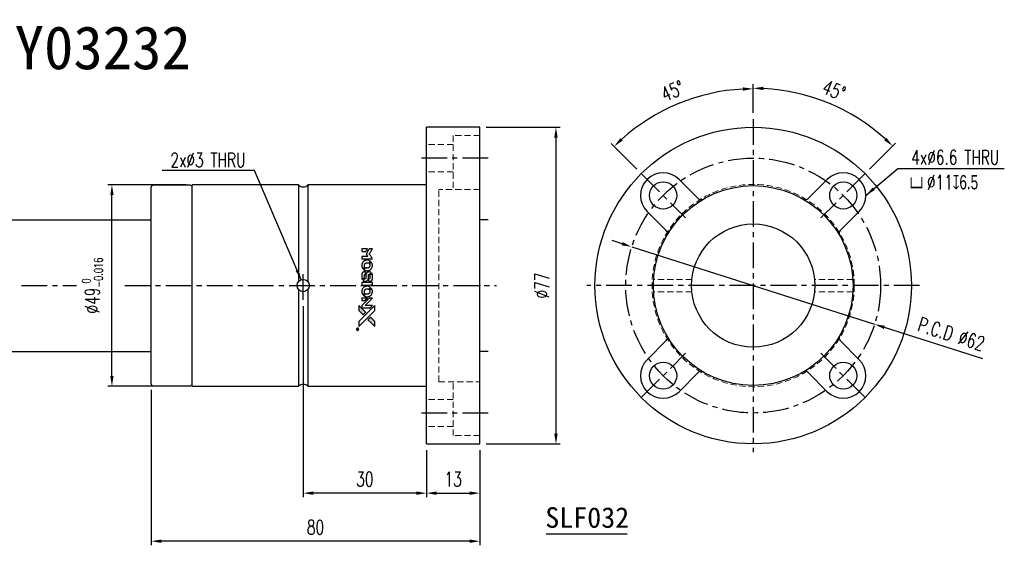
# Model space of a CAD drawing. Header units: millimetres. Extents: x -57 to 442, y -78 to 69.
# Tile 2 of 2: x 202 to 442, y -63 to 65. Entities that reach past the tile are written whole.
import ezdxf
from ezdxf.enums import TextEntityAlignment as Align

# ---------------------------------------------------------------- set-up
doc = ezdxf.new("R2010")
doc.units = ezdxf.units.MM
doc.linetypes.add('CENTER', pattern=[2, 1.25, -0.25, 0.25, -0.25])
doc.linetypes.add('DASHED', pattern=[0.75, 0.5, -0.25])
for name, color, linetype in [('CHA', 7, 'Continuous'), ('CL', 1, 'CENTER'), ('DIM', 4, 'Continuous'), ('HID', 2, 'DASHED'), ('OUT', 3, 'Continuous')]:
    doc.layers.add(name, color=color, linetype=linetype)
doc.styles.add('DIM-7', font='SIMPLEX.shx', dxfattribs={"width": 0.7, "bigfont": 'chineset.shx'})
doc.styles.add('T', font='kaiu.ttf')
doc.dimstyles.new('CNS', dxfattribs={"dimtxt": 3.5, "dimasz": 2.5, "dimexe": 1, "dimexo": 1.5, "dimgap": 0.09, "dimtad": 0, "dimdsep": 46, "dimtxsty": 'DIM-7', "dimcen": 0.09, "dimclrd": 1, "dimclre": 1, "dimclrt": 4, "dimadec": 0, "dimazin": 0, "dimtfac": 1, "dimtix": 1, "dimtmove": 2, "dimatfit": 3, "dimfxl": 1, "dimtvp": 0.971429, "dimtolj": 1, "dimarcsym": 0})

# ---------------------------------------------------------------- blocks, each defined once
blk = doc.blocks.new('*D9')
at = {"layer": 'DEFPOINTS', "color": 0}
for p in [(368.56, 46.23), (380.95, 40.5), (353.73, 27.22), (363.77, 17.18), (380.95, -40.5)]:
    blk.add_point(p, dxfattribs=at)
at = {"layer": 'DIM', "color": 0, "lineweight": -2}
for p, q in [((380.95, 42), (380.95, 48.86)), ((352.67, 28.28), (346.4, 34.55))]:
    blk.add_line(p, q, dxfattribs=at)
blk.add_arc((380.95, 0), 47.86, 92.9931, 132.0069, dxfattribs=at)
at = {"layer": 'DIM', "color": 0}
for points in [[(378.44, 48.21), (378.46, 47.38), (380.95, 47.86)], [(349.21, 35.26), (348.63, 35.87), (347.11, 33.84)]]:
    blk.add_solid(points, dxfattribs=at)
at = {"layer": 'DIM', "color": 0, "insert": (361.33, 47.36), "char_height": 3.5, "attachment_point": 5, "rotation": 22.5, "style": 'DIM-7'}
blk.add_mtext('\\A1;45°', dxfattribs=at)
blk = doc.blocks.new('*D10')
at = {"layer": 'DEFPOINTS', "color": 0}
for p in [(404.95, 41.57), (380.95, 40.5), (408.17, 27.22), (398.13, 17.18), (380.95, -40.5)]:
    blk.add_point(p, dxfattribs=at)
at = {"layer": 'DIM', "color": 0, "lineweight": -2}
for p, q in [((380.95, 42), (380.95, 49)), ((409.24, 28.28), (415.6, 34.65))]:
    blk.add_line(p, q, dxfattribs=at)
blk.add_arc((380.95, 0), 48, 47.9845, 87.0155, dxfattribs=at)
at = {"layer": 'DIM', "color": 0}
for points in [[(383.44, 47.52), (383.46, 48.35), (380.95, 48)], [(413.37, 35.96), (412.79, 35.36), (414.89, 33.94)]]:
    blk.add_solid(points, dxfattribs=at)
at = {"layer": 'DIM', "color": 0, "insert": (400.62, 47.49), "char_height": 3.5, "attachment_point": 5, "rotation": 337.5, "style": 'DIM-7'}
blk.add_mtext('\\A1;45°', dxfattribs=at)
blk = doc.blocks.new('*D11')
at = {"layer": 'DEFPOINTS', "color": 0}
for p in [(351.42, 9.41), (410.49, -9.41)]:
    blk.add_point(p, dxfattribs=at)
at = {"layer": 'DIM', "color": 0, "lineweight": -2}
for p, q in [((349.03, 10.17), (346.65, 10.93)), ((351.42, 9.41), (410.49, -9.41)), ((436.82, -17.81), (412.87, -10.17))]:
    blk.add_line(p, q, dxfattribs=at)
at = {"layer": 'DIM', "color": 0}
for points in [[(349.16, 10.57), (348.91, 9.78), (351.42, 9.41)], [(413, -9.78), (412.74, -10.57), (410.49, -9.41)]]:
    blk.add_solid(points, dxfattribs=at)
at = {"layer": 'DIM', "color": 0, "insert": (429.15, -11.8), "char_height": 3.5, "attachment_point": 5, "rotation": 342.3195, "style": 'DIM-7'}
blk.add_mtext('\\A1;P.C.D ∅62', dxfattribs=at)
blk = doc.blocks.new('*D12')
at = {"layer": 'DEFPOINTS', "color": 0}
for p in [(301.44, -38.5), (314.44, -38.5), (314.44, -50.49)]:
    blk.add_point(p, dxfattribs=at)
at = {"layer": 'DIM', "color": 0, "lineweight": -2}
for p, q in [((301.44, -40), (301.44, -51.49)), ((314.44, -40), (314.44, -51.49)), ((303.94, -50.49), (311.94, -50.49))]:
    blk.add_line(p, q, dxfattribs=at)
at = {"layer": 'DIM', "color": 0}
for points in [[(303.94, -50.07), (303.94, -50.91), (301.44, -50.49)], [(311.94, -50.07), (311.94, -50.91), (314.44, -50.49)]]:
    blk.add_solid(points, dxfattribs=at)
at = {"layer": 'DIM', "color": 0, "insert": (307.94, -47.09), "char_height": 3.5, "attachment_point": 5, "style": 'DIM-7'}
blk.add_mtext('\\A1;13', dxfattribs=at)
blk = doc.blocks.new('*D13')
at = {"layer": 'DEFPOINTS', "color": 0}
for p in [(271.44, -3.5), (301.44, -38.5), (271.44, -50.49)]:
    blk.add_point(p, dxfattribs=at)
at = {"layer": 'DIM', "color": 0, "lineweight": -2}
for p, q in [((271.44, -5), (271.44, -51.49)), ((301.44, -40), (301.44, -51.49)), ((298.94, -50.49), (273.94, -50.49))]:
    blk.add_line(p, q, dxfattribs=at)
at = {"layer": 'DIM', "color": 0}
for points in [[(273.94, -50.07), (273.94, -50.91), (271.44, -50.49)], [(298.94, -50.07), (298.94, -50.91), (301.44, -50.49)]]:
    blk.add_solid(points, dxfattribs=at)
at = {"layer": 'DIM', "color": 0, "insert": (286.44, -47.09), "char_height": 3.5, "attachment_point": 5, "style": 'DIM-7'}
blk.add_mtext('\\A1;30', dxfattribs=at)
blk = doc.blocks.new('*D14')
at = {"layer": 'DEFPOINTS', "color": 0}
for p in [(234.44, -23.9), (314.44, -38.5), (234.44, -62.17)]:
    blk.add_point(p, dxfattribs=at)
at = {"layer": 'DIM', "color": 0, "lineweight": -2}
for p, q in [((234.44, -25.4), (234.44, -63.17)), ((314.44, -40), (314.44, -63.17)), ((311.94, -62.17), (236.94, -62.17))]:
    blk.add_line(p, q, dxfattribs=at)
at = {"layer": 'DIM', "color": 0}
for points in [[(236.94, -61.76), (236.94, -62.59), (234.44, -62.17)], [(311.94, -61.76), (311.94, -62.59), (314.44, -62.17)]]:
    blk.add_solid(points, dxfattribs=at)
at = {"layer": 'DIM', "color": 0, "insert": (274.44, -58.77), "char_height": 3.5, "attachment_point": 5, "style": 'DIM-7'}
blk.add_mtext('\\A1;80', dxfattribs=at)
blk = doc.blocks.new('*D15')
at = {"layer": 'DEFPOINTS', "color": 0}
for p in [(224.9, 24.5), (244.44, 24.5), (244.44, -24.5)]:
    blk.add_point(p, dxfattribs=at)
at = {"layer": 'DIM', "color": 0, "lineweight": -2}
for p, q in [((242.94, 24.5), (223.9, 24.5)), ((224.9, -22), (224.9, 22)), ((242.94, -24.5), (223.9, -24.5))]:
    blk.add_line(p, q, dxfattribs=at)
at = {"layer": 'DIM', "color": 0}
for points in [[(224.48, 22), (225.31, 22), (224.9, 24.5)], [(224.48, -22), (225.31, -22), (224.9, -24.5)]]:
    blk.add_solid(points, dxfattribs=at)
at = {"layer": 'DIM', "color": 0, "insert": (220.14, 0), "char_height": 3.5, "attachment_point": 5, "rotation": 90, "style": 'DIM-7'}
blk.add_mtext('\\A1;%%C49{\\H2.1;\\S 0^ -0.016;}', dxfattribs=at)
blk = doc.blocks.new('*D16')
at = {"layer": 'DEFPOINTS', "color": 0}
for p in [(314.44, 38.5), (314.44, -38.5), (332.95, -38.5)]:
    blk.add_point(p, dxfattribs=at)
at = {"layer": 'DIM', "color": 0, "lineweight": -2}
for p, q in [((315.94, 38.5), (333.95, 38.5)), ((332.95, 36), (332.95, -36)), ((315.94, -38.5), (333.95, -38.5))]:
    blk.add_line(p, q, dxfattribs=at)
at = {"layer": 'DIM', "color": 0}
for points in [[(332.53, 36), (333.37, 36), (332.95, 38.5)], [(332.53, -36), (333.37, -36), (332.95, -38.5)]]:
    blk.add_solid(points, dxfattribs=at)
at = {"layer": 'DIM', "color": 0, "insert": (329.55, 0), "char_height": 3.5, "attachment_point": 5, "rotation": 90, "style": 'DIM-7'}
blk.add_mtext('\\A1;%%C77', dxfattribs=at)
blk = doc.blocks.new('A$C4a83a9b0')
at = {"linetype": 'Continuous'}
h = blk.add_hatch(color=256, dxfattribs=at)
h.dxf.hatch_style = 1
h.paths.add_polyline_path([(3147, 747), (3045, 747), (2943, 747), (2856, 658, 0.000288), (2822, 624, 0.000479), (2794, 596, 0.000013), (2768, 570, 0.197177), (2768, 570, 0.197497), (2768, 569, 0.00004), (2783, 554, 0.000834), (2799, 538, 0.000506), (2818, 519), (2869, 468), (3008, 607)])
h.paths.add_polyline_path([(2670, 271), (2620, 321, 0.000476), (2601, 340, 0.000789), (2584, 357, 0.000035), (2569, 371, 0.19758), (2569, 372, 0.198396), (2569, 371, 0.000019), (2549, 351, 0.000582), (2526, 329, 0.000351), (2500, 303, 0.000108), (2389, 191, 0.000692), (2332, 134, 0.000077), (2294, 95, 0.197527), (2293, 94, 0.410182), (2294, 93, 0.000493), (2314, 93, 0.002424), (2343, 93, 0.000529), (2393, 93), (2493, 93), (2581, 182)])
for points in [[(0, 584), (0, 519), (18, 508, -0.000297), (29, 501, -0.000037), (52, 487, -0.000043), (80, 470, -0.000036), (111, 451, 0.000044), (140, 433, 0.000063), (166, 417, 0.000035), (188, 404, 0.0009), (194, 400), (203, 395), (214, 402, 0.001175), (221, 406, 0.000208), (233, 413, 0.000225), (247, 422, 0.000203), (262, 432, -0.000711), (276, 440, -0.001119), (288, 448, -0.000263), (299, 455, -0.04589), (300, 455, -0.519312), (301, 454, -0.001914), (302, 437, -0.003124), (302, 408, -0.000285), (302, 337), (302, 219), (343, 219, 0.001727), (373, 219, 0.025279), (383, 219, 0.073886), (390, 221, 0.07426), (395, 224, 0.03264), (396, 225, 0.01784), (398, 227, 0.017712), (399, 229, 0.026854), (400, 231), (403, 235), (403, 442), (403, 649), (401, 647, -0.004595), (399, 646, -0.00016), (393, 642, -0.000298), (385, 638, -0.000208), (377, 633, 0.000986), (352, 617, 0.00025), (312, 592, 0.000268), (270, 566, 0.000436), (234, 543, -0.002932), (222, 535, -0.004718), (212, 529, -0.001113), (203, 524, -0.227179), (202, 524, -0.045982), (201, 524, -0.000145), (188, 532, -0.000825), (175, 540, -0.000517), (159, 550, 0.000056), (104, 584, 0.000289), (74, 603, 0.000481), (51, 617, 0.000418), (28, 631), (0, 648)], [(0, 333), (0, 219), (42, 219, 0.000842), (68, 219, 0.010591), (78, 219, 0.028995), (84, 219, 0.069543), (87, 221, 0.051063), (91, 223, 0.039932), (95, 226, 0.039414), (98, 230, 0.045845), (100, 233, 0.094811), (101, 237, 0.007124), (101, 249, 0.004713), (101, 268, 0.000534), (101, 311), (101, 385), (91, 391, 0.000828), (60, 410, 0.000879), (31, 428, 0.000048), (1, 446, 0.137596), (0, 447, 0.413028), (0, 446, 0.000016), (0, 413, 0.000623), (0, 376, 0.000374)], [(494, 559, 0.064158), (468, 510, 0.06356), (455, 455, 0.064004), (456, 399, 0.066747), (471, 345, 0.04321), (489, 312, 0.044737), (513, 283, 0.044901), (541, 258, 0.044184), (573, 239, 0.026293), (598, 229, 0.033344), (621, 222, 0.033227), (646, 219, 0.025815), (673, 218, 0.023119), (698, 220, 0.031044), (721, 224, 0.031337), (743, 231, 0.024258), (766, 241, 0.015622), (774, 245, 0.008495), (784, 251, 0.008415), (793, 257, 0.020814), (799, 262), (802, 264), (772, 295, 0.002843), (748, 318, 0.033917), (739, 327, 0.087906), (732, 330, 0.073302), (723, 332, 0.022047), (719, 331, 0.026465), (715, 331, 0.022233), (711, 330, 0.009985), (706, 328, -0.039011), (686, 323, -0.044398), (666, 322, -0.045096), (647, 324, -0.04265), (628, 329, -0.071154), (601, 344, -0.068827), (579, 365, -0.068713), (564, 392, -0.070507), (557, 422, -0.028605), (557, 435, -0.031418), (558, 447, -0.031044), (560, 460, -0.02668), (564, 472, 0.038913), (567, 479, 0.043732), (568, 487, 0.047754), (567, 494, 0.075756), (566, 499, 0.07294), (564, 502, 0.003456), (556, 510, 0.005023), (546, 521, 0.002422), (532, 535, 0.000819), (520, 547, 0.001349), (510, 557, 0.0001), (500, 566, 0.205335), (500, 567, 0.219821), (500, 566, 0.002494), (498, 564, 0.007089), (496, 562, 0.004494)], [(646, 646, 0.024131), (627, 644, 0.022344), (609, 639, 0.021883), (590, 633, 0.020884), (572, 625, 0.010669), (562, 619, 0.010389), (552, 613, 0.010913), (543, 608, 0.022227), (536, 603), (534, 601), (566, 569, 0.002452), (579, 556, 0.003628), (590, 546, 0.001662), (600, 536, 0.070159), (602, 535, 0.047671), (604, 534, 0.018624), (607, 534, 0.017921), (610, 533, 0.018804), (613, 533, 0.018255), (617, 533, 0.041312), (620, 533, 0.037164), (623, 534, 0.012342), (627, 536, -0.015101), (638, 540, -0.035998), (646, 542, -0.033244), (655, 543, -0.011249), (669, 543, -0.004059), (679, 543, -0.019693), (685, 543, -0.027943), (690, 542, -0.014411), (696, 540, -0.033089), (711, 535, -0.033887), (724, 528, -0.034021), (737, 520, -0.033942), (748, 510, -0.02816), (758, 498, -0.035032), (766, 486, -0.035269), (772, 473, -0.029196), (777, 459, -0.037862), (780, 442, -0.043657), (780, 426, -0.043064), (778, 410, -0.035184), (772, 393, 0.033699), (770, 386, 0.052815), (769, 378, 0.059167), (769, 372, 0.058972), (771, 366, 0.059208), (774, 361, 0.021125), (780, 355, 0.008691), (790, 345, 0.000851), (814, 321, 0.001873), (826, 309, 0.013884), (832, 303, 0.022355), (836, 300, 0.341453), (837, 301, 0.073011), (841, 304, 0.004587), (848, 315, 0.00748), (855, 327, 0.016837), (860, 336, 0.028606), (870, 359, 0.031352), (877, 381, 0.031004), (881, 405, 0.0268), (882, 430, 0.026698), (881, 457, 0.03002), (877, 482, 0.030357), (869, 506, 0.028554), (859, 530, 0.062944), (830, 574, 0.062206), (790, 610, 0.062448), (743, 634, 0.064355), (692, 646, 0.017377), (682, 647, 0.008369), (669, 647, 0.008367), (656, 647, 0.01757)], [(953, 591, 0.023289), (946, 581, 0.026845), (941, 571, 0.026047), (937, 560, 0.019751), (933, 547, 0.013249), (932, 540, 0.025169), (931, 534, 0.016532), (931, 527, 0.002937), (931, 514, 0.003317), (931, 501, 0.011808), (931, 494, 0.01777), (931, 488, 0.021476), (932, 483, 0.04325), (939, 460, 0.045753), (950, 439, 0.04649), (965, 421, 0.047672), (982, 406, 0.025315), (989, 401, 0.015208), (998, 396, 0.01512), (1008, 392, 0.022488), (1017, 389, 0.027857), (1030, 385, 0.034138), (1043, 383, 0.014286), (1063, 383, 0.00124), (1113, 383, -0.00103), (1144, 382, -0.002552), (1166, 382, -0.001594), (1184, 382, -0.047676), (1188, 381, -0.085307), (1195, 378, -0.097789), (1201, 373, -0.085947), (1205, 366, -0.051339), (1207, 356, 0.014634), (1207, 352, 0.015028), (1208, 349, 0.014927), (1208, 346, 0.059415), (1209, 345, 0.070595), (1212, 341, 0.00028), (1247, 305, 0.000111), (1283, 268, 0.200239), (1285, 268, 0.268906), (1286, 268, 0.001866), (1291, 277, 0.007532), (1296, 286, 0.017818), (1299, 292, 0.013256), (1302, 299, 0.011636), (1304, 307, 0.011528), (1307, 315, 0.012303), (1309, 323, 0.0423), (1310, 335, 0.013657), (1311, 353, 0.013857), (1310, 371, 0.037428), (1308, 384, 0.014927), (1306, 393, 0.0122), (1303, 402, 0.012518), (1300, 410, 0.023062), (1297, 417, 0.065961), (1281, 441, 0.06055), (1258, 461, 0.059676), (1231, 475, 0.060497), (1202, 483, 0.025683), (1196, 483, 0.001528), (1177, 483, 0.002124), (1153, 483, 0.001173), (1123, 484, -0.000809), (1072, 484, -0.017164), (1057, 484, -0.063931), (1048, 486, -0.108429), (1043, 489, -0.052941), (1039, 493, -0.063675), (1037, 498, -0.050562), (1036, 503, -0.020337), (1035, 511, 0.009897), (1035, 515, 0.016482), (1034, 519, 0.019019), (1033, 522, 0.06043), (1033, 524, 0.076267), (1029, 529, 0.00054), (996, 562, 0.000307), (961, 596, 0.142594), (959, 597, 0.232419), (958, 597, 0.022995), (956, 596, 0.024627), (955, 594, 0.015407)], [(1047, 647, 0.018538), (1040, 646, 0.010695), (1032, 645, 0.01068), (1025, 643, 0.017678), (1018, 641, 0.013849), (1011, 638, 0.011814), (1004, 635, 0.004513), (997, 632, 0.290035), (996, 631, 0.196418), (996, 630, 0.000124), (1009, 618, 0.001477), (1022, 604, 0.000898), (1039, 587), (1082, 545), (1135, 544, -0.001471), (1175, 544, -0.028714), (1188, 543, -0.097073), (1195, 541, -0.084199), (1201, 536, -0.042698), (1204, 532, -0.053912), (1206, 528, -0.051004), (1207, 524, -0.032967), (1207, 518, 0.00807), (1207, 516, 0.003023), (1207, 512, 0.002994), (1207, 508, 0.003629), (1208, 504), (1208, 495), (1249, 495, 0.001618), (1269, 495, 0.005206), (1282, 495, 0.00535), (1291, 495, 0.060675), (1294, 496, 0.048484), (1296, 497, 0.02389), (1299, 498, 0.022812), (1301, 500, 0.02462), (1303, 502, 0.061781), (1307, 507, 0.080179), (1310, 512, 0.048561), (1311, 520, 0.010021), (1311, 534, 0.016602), (1310, 554, 0.031409), (1308, 569, 0.036474), (1305, 582, 0.03439), (1299, 595, 0.065928), (1285, 615, 0.069066), (1266, 631, 0.065697), (1243, 641, 0.051559), (1216, 646, 0.020904), (1202, 647, 0.000451), (1131, 647, 0.000419), (1060, 647, 0.022759)], [(1360, 433), (1361, 219), (1403, 219), (1445, 219), (1450, 222, 0.071429), (1454, 225, 0.054799), (1457, 229, 0.053585), (1460, 234, 0.060698), (1461, 239, 0.033975), (1462, 248, 0.000112), (1462, 357, 0.000726), (1462, 464, 0.001084), (1461, 557), (1461, 648), (1410, 648), (1360, 648)], [(1552, 559, 0.018008), (1546, 550, 0.009842), (1539, 538, 0.009807), (1532, 526, 0.015716), (1527, 515, 0.048467), (1515, 477, 0.045841), (1511, 436, 0.046006), (1513, 395, 0.049638), (1524, 357, 0.064819), (1550, 307, 0.06695), (1588, 266, 0.066691), (1636, 236, 0.063505), (1691, 220, 0.03135), (1705, 218, 0.010439), (1725, 218, 0.010391), (1746, 218, 0.032408), (1759, 220, 0.015696), (1776, 223, 0.018095), (1791, 227, 0.018551), (1805, 233, 0.018352), (1820, 239, 0.015568), (1829, 244, 0.009832), (1839, 250, 0.009795), (1849, 257, 0.023727), (1856, 262), (1859, 264), (1828, 295, 0.001528), (1811, 313, 0.010022), (1802, 322, 0.019586), (1796, 326, 0.061865), (1792, 329, 0.055054), (1785, 331, 0.061607), (1778, 332, 0.048725), (1771, 331, 0.020221), (1761, 328, -0.017722), (1750, 325, -0.02685), (1740, 323, -0.02759), (1730, 322, -0.020233), (1719, 322, -0.04793), (1699, 325, -0.048386), (1679, 332, -0.047866), (1661, 342, -0.044964), (1645, 356, -0.04333), (1631, 373, -0.050921), (1622, 391, -0.051473), (1616, 411, -0.0459), (1614, 432, -0.019014), (1614, 442, -0.024114), (1616, 451, -0.025081), (1618, 460, -0.023892), (1620, 469, 0.008624), (1623, 475, 0.026486), (1624, 480, 0.035074), (1625, 484, 0.02756), (1625, 489, 0.087163), (1624, 496, 0.073291), (1620, 503, 0.028074), (1611, 512, 0.002594), (1589, 535), (1557, 567)], [(1702, 646, 0.023681), (1684, 644, 0.022402), (1666, 639, 0.021929), (1649, 633, 0.020503), (1631, 625, 0.013745), (1621, 620, 0.009767), (1610, 614, 0.009658), (1601, 607, 0.027804), (1594, 602), (1592, 600), (1623, 569, 0.002053), (1638, 554, 0.006738), (1649, 544, 0.007826), (1656, 538, 0.063909), (1659, 535, 0.061532), (1665, 533, 0.068674), (1671, 533, 0.052072), (1678, 534, 0.019648), (1687, 537, -0.018366), (1698, 540, -0.0288), (1708, 542, -0.029061), (1718, 543, -0.019155), (1730, 543, -0.053809), (1755, 540, -0.058833), (1778, 531, -0.058566), (1799, 516, -0.052525), (1816, 498, -0.044733), (1826, 481, -0.040573), (1833, 463, -0.041123), (1837, 445, -0.04951), (1838, 427, -0.017369), (1837, 418, -0.024255), (1835, 411, -0.023787), (1833, 403, -0.015798), (1830, 395, 0.010631), (1828, 390, 0.033653), (1827, 386, 0.037806), (1827, 383, 0.016307), (1827, 378, 0.068179), (1828, 369, 0.095747), (1831, 362, 0.033418), (1840, 352, 0.002133), (1867, 325, 0.001452), (1883, 310, 0.012393), (1890, 304, 0.020479), (1894, 301, 0.344362), (1896, 301, 0.074287), (1899, 304, 0.005454), (1906, 316, 0.008391), (1914, 328, 0.017097), (1919, 338, 0.027375), (1928, 358, 0.02835), (1934, 379, 0.027723), (1938, 401, 0.023913), (1940, 425, 0.027047), (1939, 453, 0.031685), (1935, 479, 0.032425), (1928, 504, 0.031013), (1918, 528, 0.037914), (1901, 557, 0.040153), (1880, 583, 0.039834), (1855, 604, 0.036173), (1826, 623, 0.040752), (1798, 635, 0.035885), (1766, 644, 0.035491), (1734, 647, 0.037615)], [(1990, 585), (1990, 520), (2141, 369), (2292, 219), (2334, 219, 0.0008), (2360, 219, 0.010795), (2370, 219, 0.030495), (2376, 220, 0.080372), (2380, 221, 0.03816), (2383, 224, 0.041799), (2386, 226, 0.042486), (2389, 229, 0.042078), (2391, 233, 0.099276), (2392, 238, 0.003302), (2392, 259, 0.002586), (2392, 296, 0.000204), (2392, 393), (2392, 549), (2342, 599), (2292, 649), (2291, 499), (2291, 349), (2143, 498, 0.000253), (2086, 554, 0.000412), (2038, 603, 0.000041), (1995, 646, 0.041338), (1993, 648), (1990, 650)], [(1990, 332), (1990, 218), (2032, 219), (2075, 219), (2080, 222, 0.03146), (2082, 224, 0.026444), (2084, 226, 0.026444), (2086, 228, 0.031457), (2087, 230), (2091, 235), (2091, 291), (2091, 347), (2041, 396, 0.000745), (2022, 415, 0.001228), (2006, 431, 0.000087), (1991, 445, 0.195134), (1991, 446, 0.412117), (1990, 445, 0.000048), (1990, 412, 0.00109), (1990, 376, 0.000653)], [(2413, 624, -0.000056), (2473, 563, -0.000021), (2559, 478, -0.000021), (2652, 385, -0.000025), (2739, 297), (2943, 93), (3044, 93), (3145, 93), (3009, 230, 0.000274), (2943, 296, 0.000123), (2857, 383, 0.000121), (2766, 475, 0.000165), (2683, 557), (2494, 747), (2392, 747), (2291, 747)], [(2856, 658, 0.000288), (2822, 624, 0.000479), (2794, 596, 0.000013), (2768, 570, 0.197177), (2768, 570, 0.197497), (2768, 569, 0.00004), (2783, 554, 0.000836), (2799, 538, 0.000505), (2818, 519), (2869, 468), (3008, 607), (3147, 747), (3045, 747), (2943, 747)], [(947, 370, 0.065483), (942, 367, 0.053271), (938, 363, 0.052018), (934, 359, 0.0556), (931, 353, 0.036839), (930, 350, 0.026922), (930, 346, 0.016905), (930, 340, 0.004317), (930, 332, 0.016369), (930, 313, 0.029936), (932, 298, 0.03418), (936, 285, 0.031327), (941, 272, 0.046935), (951, 256, 0.054053), (963, 243, 0.053701), (977, 233, 0.045364), (995, 225, 0.032479), (1010, 221, 0.03386), (1025, 219, 0.013578), (1050, 219, 0.001155), (1113, 219, 0.000413), (1166, 219, 0.005008), (1187, 219, 0.013199), (1199, 220, 0.033956), (1207, 221, 0.013909), (1216, 223, 0.010864), (1225, 226, 0.010938), (1234, 229, 0.028702), (1239, 232), (1244, 234), (1201, 278), (1158, 322), (1107, 322, -0.001504), (1085, 322, -0.00328), (1069, 322, -0.001901), (1056, 322, -0.061333), (1053, 323, -0.063621), (1048, 324, -0.048633), (1044, 327, -0.046769), (1040, 331, -0.047961), (1038, 336, -0.02678), (1036, 340, -0.050957), (1035, 343, -0.029398), (1035, 347, -0.00401), (1034, 357), (1034, 372), (993, 372, 0.001061), (969, 371, 0.009147), (958, 371, 0.020721), (952, 371, 0.051619)], [(2500, 303, 0.000108), (2389, 191, 0.000692), (2332, 134, 0.000077), (2294, 95, 0.197527), (2293, 94, 0.410182), (2294, 93, 0.000493), (2314, 93, 0.002424), (2343, 93, 0.000529), (2393, 93), (2493, 93), (2581, 182), (2670, 271), (2620, 321, 0.000476), (2601, 340, 0.000789), (2584, 357, 0.000035), (2569, 371, 0.19758), (2569, 372, 0.198396), (2569, 371, 0.000019), (2549, 351, 0.000582), (2526, 329, 0.000351)], [(3243, 89, 0.082374), (3230, 83, 0.083404), (3220, 73, 0.082663), (3213, 60, 0.07897), (3211, 46, 0.084941), (3214, 30, 0.08953), (3222, 16, 0.090743), (3234, 6, 0.090193), (3249, 1, 0.10067), (3266, 1, 0.099454), (3281, 9, 0.097736), (3293, 22, 0.09365), (3299, 38, 0.07584), (3299, 51, 0.068415), (3296, 64, 0.068328), (3289, 75, 0.075277), (3279, 83, 0.059367), (3271, 88, 0.048986), (3262, 90, 0.048519), (3252, 90, 0.055347)], [(3237, 45), (3237, 20), (3240, 20), (3243, 20), (3243, 30), (3244, 41), (3250, 41), (3256, 42), (3260, 35, -0.003356), (3262, 32, -0.002757), (3264, 29, -0.002784), (3266, 26, -0.007382), (3267, 24, 0.019487), (3269, 21, 0.098302), (3270, 20, 0.116932), (3271, 20, 0.032798), (3273, 20), (3277, 20), (3274, 24, 0.005748), (3273, 27, 0.002522), (3271, 30, 0.002495), (3269, 33, 0.00334), (3267, 36), (3263, 42), (3267, 44, 0.066516), (3270, 46, 0.085926), (3272, 49, 0.082934), (3274, 53, 0.05747), (3274, 57, 0.023576), (3273, 60, 0.043538), (3273, 62, 0.050891), (3272, 64, 0.049897), (3271, 65, 0.067884), (3268, 68, 0.077412), (3264, 70, 0.049266), (3258, 70, 0.012208), (3250, 71), (3237, 71)], [(3264, 62, -0.120545), (3266, 60, -0.09136), (3267, 57, -0.087576), (3267, 53, -0.098026), (3265, 50, -0.079907), (3264, 49, -0.087697), (3262, 48, -0.041371), (3259, 48, -0.005557), (3253, 48), (3243, 47), (3243, 56), (3243, 65), (3252, 65, -0.007471), (3258, 64, -0.035301), (3261, 64, -0.060486), (3263, 64, -0.063546)]]:
    blk.add_lwpolyline(points, format="xyb", close=True)
blk = doc.blocks.new('A$C9323e3cd')
at = {"xscale": 0.006, "yscale": 0.006, "zscale": 0.006, "rotation": 90}
blk.add_blockref('A$C4a83a9b0', (4.48, 0), dxfattribs=at)

msp = doc.modelspace()

# ---------------------------------------------------------------- linework, layer by layer
at = {"layer": 'CL', "color": 7, "ltscale": 5}
for p, q in [((380.951, 40.5), (380.951, -40.5)), ((316.444, 31), (299.444, 31)), ((353.728, 27.224), (364.476, 16.476)), ((271.444, -3.5), (271.444, 3.5)), ((202.929, 0), (216.319, 0)), ((228, 0), (318.444, 0)), ((421.451, 0), (340.451, 0)), ((316.444, -31), (299.444, -31))]:
    msp.add_line(p, q, dxfattribs=at)
at = {"layer": 'CL', "color": 7, "lineweight": 30, "ltscale": 5}
for p, q in [((408.175, 27.224), (397.427, 16.476)), ((353.728, -27.224), (364.476, -16.476)), ((408.175, -27.224), (397.427, -16.476))]:
    msp.add_line(p, q, dxfattribs=at)
at = {"layer": 'CL', "color": 7, "ltscale": 5}
msp.add_circle((380.951, 0), 31, dxfattribs=at)
at = {"layer": 'DIM', "color": 7}
msp.add_line((330.555, -60.37), (350.3, -60.37), dxfattribs=at)
at = {"layer": 'HID', "color": 7, "lineweight": 15, "ltscale": 3}
for p, q in [((307.944, 36.5), (307.944, 23.4)), ((314.444, 36.5), (307.944, 36.5)), ((307.944, 34.3), (301.444, 34.3)), ((307.944, 27.7), (301.444, 27.7)), ((314.444, 23.4), (304.444, 23.4)), ((304.444, -23.4), (304.444, 23.4)), ((366.026, 1.5), (356.698, 1.5)), ((405.205, 1.5), (395.876, 1.5)), ((366.026, -1.5), (356.698, -1.5)), ((405.205, -1.5), (395.876, -1.5)), ((304.444, -23.4), (314.444, -23.4)), ((307.944, -36.5), (307.944, -23.4)), ((307.944, -27.7), (301.444, -27.7)), ((307.944, -34.3), (301.444, -34.3)), ((314.444, -36.5), (307.944, -36.5))]:
    msp.add_line(p, q, dxfattribs=at)
msp.add_circle((380.951, 0), 24.6, dxfattribs=at)
at = {"layer": 'OUT', "color": 7}
for p, q in [((301.444, -38.5), (301.444, 38.5)), ((314.444, 38.5), (301.444, 38.5)), ((314.444, -38.5), (314.444, 38.5)), ((270.326, 24.5), (244.444, 24.5)), ((244.444, -24), (244.444, 24)), ((270.326, 24.5), (270.326, 1)), ((272.562, 24.5), (272.562, 1)), ((301.444, 24.5), (272.562, 24.5)), ((367.551, 21.178), (362.92, 25.809)), ((394.351, 21.178), (398.982, 25.809)), ((359.773, 13.4), (355.142, 18.031)), ((402.13, 13.4), (406.761, 18.031)), ((316.444, 16), (314.444, 16)), ((270.326, -1), (270.326, -24.5)), ((272.562, -1), (272.562, -24.5)), ((355.142, -18.031), (359.773, -13.4)), ((406.761, -18.031), (402.13, -13.4)), ((316.444, -16), (314.444, -16)), ((362.92, -25.809), (367.551, -21.178)), ((398.982, -25.809), (394.351, -21.178)), ((244.444, -24.5), (270.326, -24.5)), ((272.562, -24.5), (301.444, -24.5)), ((301.444, -38.5), (314.444, -38.5))]:
    msp.add_line(p, q, dxfattribs=at)
at = {"layer": 'OUT', "color": 7, "linetype": 'Continuous'}
for p, q in [((243.944, 24.4), (234.944, 24.4)), ((244.444, 0), (244.444, 24.5)), ((234.444, 0), (234.444, 23.9)), ((178, 16), (234.444, 16)), ((234.444, -23.9), (234.444, 0)), ((244.444, -24.5), (244.444, 0)), ((178, -16), (234.444, -16)), ((234.944, -24.4), (243.944, -24.4))]:
    msp.add_line(p, q, dxfattribs=at)
at = {"layer": 'OUT', "color": 7}
for centre, radius in [((380.951, 0), 38.5), ((359.031, 21.92), 3.3), ((380.951, 0), 24.3), ((402.871, 21.92), 3.3), ((380.951, 0), 15), ((271.444, 0), 1.5), ((359.031, -21.92), 3.3), ((402.871, -21.92), 3.3)]:
    msp.add_circle(centre, radius, dxfattribs=at)
for centre, radius, start, end in [((359.031, 21.92), 5.5, 45, 225), ((402.871, 21.92), 5.5, 315, 135), ((271.444, 25.5), 1.5, 221.81031, 318.18969), ((368.258, 21.885), 1, 225, 300.11279), ((393.644, 21.885), 1, 239.88721, 315), ((359.066, 12.693), 1, 329.88721, 45), ((402.837, 12.693), 1, 135, 210.11279), ((359.066, -12.693), 1, 315, 30.11279), ((402.837, -12.693), 1, 149.88721, 225), ((359.031, -21.92), 5.5, 135, 315), ((402.871, -21.92), 5.5, 225, 45), ((368.258, -21.885), 1, 59.88721, 135), ((393.644, -21.885), 1, 45, 120.11279), ((271.444, -25.5), 1.5, 41.81031, 138.18969)]:
    msp.add_arc(centre, radius, start, end, dxfattribs=at)
at = {"layer": 'OUT', "color": 7, "linetype": 'Continuous'}
for centre, start, end in [((234.944, 23.9), 90, 180), ((243.944, 23.9), 0, 90), ((234.944, -23.9), 180, 270), ((243.944, -23.9), 270, 0)]:
    msp.add_arc(centre, 0.5, start, end, dxfattribs=at)
at = {"layer": 'OUT', "color": 7}
msp.add_point((314.444, 0), dxfattribs=at)

# ---------------------------------------------------------------- block references
at = {"layer": 'CHA', "color": 7, "rotation": 180}
msp.add_blockref('A$C9323e3cd', (288.883, 8.904), dxfattribs=at)

# ---------------------------------------------------------------- texts
at = {"layer": 'CHA', "color": 7, "style": 'T'}
for s, height, p in [('RSLY03232', 10.5, (211.946, 57.868)), ('SLF032', 5, (340.562, -56.417))]:
    msp.add_text(s, height=height, dxfattribs=at).set_placement(p, align=Align.MIDDLE)
at = {"layer": 'DIM', "color": 7, "char_height": 3.5, "style": 'DIM-7'}
for s, insert, attachment_point in [('4x%%C6.6 {\\A1;THRU}', (419.424, 29.43), 7), ('2x%%C3 {\\A1;THRU}', (257.402, 28.807), 9), ('{\\Fgdt|c136;v }%%C11{\\Fgdt|c136;x6.5}', (419.051, 23.346), 7)]:
    msp.add_mtext(s, dxfattribs=dict(at, insert=insert, attachment_point=attachment_point))

# ---------------------------------------------------------------- dimensions: what is measured, and where the dimension line sits
at = {"layer": 'DIM', "color": 7}
for base, line1, picture, middle in [((368.564, 46.231), ((353.728, 27.224), (363.768, 17.183)), '*D9', (361.334, 47.36)), ((404.951, 41.569), ((408.175, 27.224), (398.134, 17.183)), '*D10', (400.621, 47.488))]:
    dim = msp.add_angular_dim_2l(base=base, line1=line1, line2=((380.951, 40.5), (380.951, -40.5)), dimstyle='CNS', override={"dimclrd": 0, "dimclre": 0, "dimclrt": 0}, dxfattribs=at)
    dim.commit()
    dim.dimension.update_dxf_attribs({"geometry": picture, "text_midpoint": middle})
for base, p1, p2, override, picture, middle in [((332.951, -38.5), (314.444, 38.5), (314.444, -38.5), {"dimclrd": 0, "dimclre": 0, "dimclrt": 0}, '*D16', (329.551, 0)), ((224.898, 24.5), (244.444, -24.5), (244.444, 24.5), {"dimscale": 1, "dimclrd": 0, "dimclre": 0, "dimclrt": 0, "dimtol": 1, "dimtm": 0.016, "dimtfac": 0.6, "dimtdec": 3}, '*D15', (220.138, 0))]:
    dim = msp.add_linear_dim(base=base, p1=p1, p2=p2, angle=90, text='%%C<>', dimstyle='CNS', override=override, dxfattribs=at)
    dim.commit()
    dim.dimension.update_dxf_attribs({"geometry": picture, "text_midpoint": middle})
dim = msp.add_diameter_dim_2p(p1=(351.415, 9.415), p2=(410.487, -9.415), text='P.C.D <>', dimstyle='CNS', override={"dimclrd": 0, "dimclre": 0, "dimclrt": 0, "dimtmove": 0}, dxfattribs=at)
dim.commit()
dim.dimension.update_dxf_attribs({"geometry": '*D11', "text_midpoint": (428.117, -15.035), "dimtype": 163})
for base, p1, p2, picture, middle in [((271.444, -50.492), (301.444, -38.5), (271.444, -3.5), '*D13', (286.444, -47.092)), ((234.444, -62.173), (314.444, -38.5), (234.444, -23.9), '*D14', (274.444, -58.773)), ((314.444, -50.492), (301.444, -38.5), (314.444, -38.5), '*D12', (307.944, -47.092))]:
    dim = msp.add_linear_dim(base=base, p1=p1, p2=p2, dimstyle='CNS', override={"dimclrd": 0, "dimclre": 0, "dimclrt": 0}, dxfattribs=at)
    dim.commit()
    dim.dimension.update_dxf_attribs({"geometry": picture, "text_midpoint": middle})

# ---------------------------------------------------------------- leaders
at = {"layer": 'DIM', "color": 7, "annotation_type": 0, "has_hookline": 1}
for points, override, hookline_direction, text_width in [([(270.948, 1.416), (259.563, 27.997), (257.063, 27.997)], {"dimgap": 0.09, "dimtad": 1, "dimclrd": 7, "dimclre": 4, "dimtmove": 1}, 1, 19.833), ([(408.371, 21.92), (416.133, 28.473), (418.633, 28.473)], {"dimgap": 0.09, "dimtad": 1, "dimclrd": 0, "dimclre": 4}, 0, 23.333)]:
    msp.add_leader(points, dimstyle='CNS', override=override, dxfattribs=dict(at, hookline_direction=hookline_direction, text_width=text_width))

doc.saveas('drawing.dxf')
